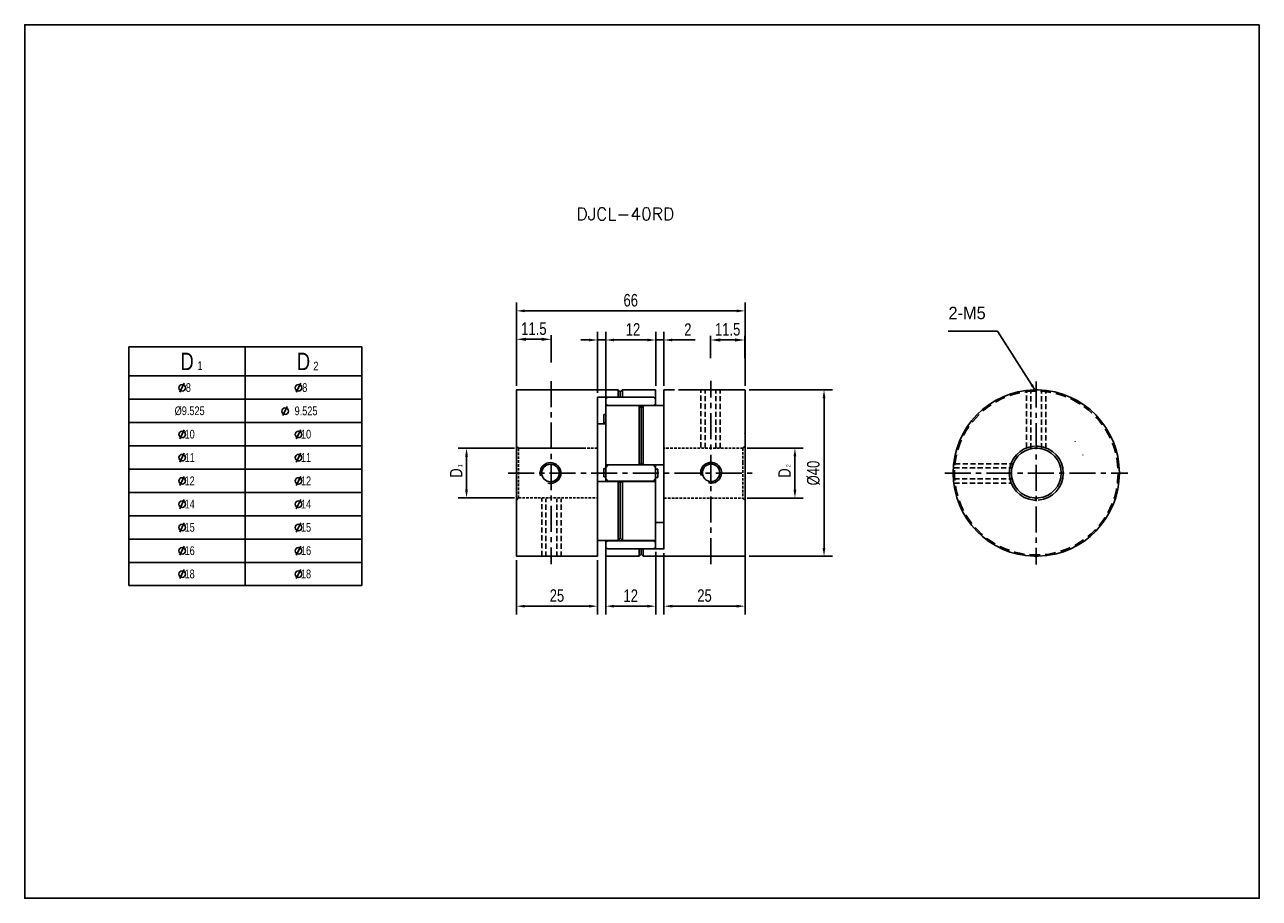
# Model space of a CAD drawing. Header units: millimetres. Extents: x 0 to 297, y 0 to 210.
import ezdxf

# ---------------------------------------------------------------- set-up
doc = ezdxf.new("R2010")
doc.units = ezdxf.units.MM
doc.header["$LTSCALE"] = 5
for name, pattern in [('CENTER', [2, 1.25, -0.25, 0.25, -0.25]), ('DASHED', [0.75, 0.5, -0.25]), ('HIDDEN', [0.375, 0.25, -0.125]), ('HIDDEN2', [0.1875, 0.125, -0.0625])]:
    doc.linetypes.add(name, pattern=pattern)
doc.layers.get('0').update_dxf_attribs({"linetype": 'CONTINUOUS'})
doc.layers.get('Defpoints').update_dxf_attribs({"linetype": 'CONTINUOUS'})
for name, color, linetype in [('BM', 2, 'CONTINUOUS'), ('CT', 1, 'CENTER'), ('D', 7, 'CONTINUOUS'), ('DIM', 7, 'CONTINUOUS'), ('HD', 4, 'DASHED')]:
    doc.layers.add(name, color=color, linetype=linetype)
doc.styles.add('H', font='txt.shx')
doc.styles.get("Standard").update_dxf_attribs({"font": 'Gulim.ttf', "width": 0.8, "height": 3})
doc.dimstyles.new('LIM', dxfattribs={"dimtxt": 2, "dimasz": 2, "dimexe": 2, "dimexo": 1, "dimgap": 1, "dimtad": 1, "dimdec": 3, "dimzin": 9, "dimdsep": 46, "dimtxsty": 'Standard', "dimcen": 3, "dimclrd": 1, "dimclre": 1, "dimadec": 0, "dimazin": 0, "dimtfac": 1, "dimtdec": 3, "dimtmove": 0, "dimatfit": 3, "dimfxl": 0, "dimtolj": 1, "dimtzin": 0, "dimarcsym": 0})
doc.dimstyles.get("Standard").update_dxf_attribs({"dimtxt": 0.18, "dimasz": 0.18, "dimexe": 0.18, "dimexo": 0.0625, "dimgap": 0.09, "dimtad": 0, "dimtih": 1, "dimtoh": 1, "dimdec": 4, "dimzin": 0, "dimdsep": 46, "dimtxsty": 'Standard', "dimcen": 0.09, "dimadec": 0, "dimazin": 0, "dimtfac": 1, "dimtdec": 4, "dimtofl": 0, "dimtmove": 0, "dimatfit": 3, "dimfxl": 0, "dimtolj": 1, "dimtzin": 0, "dimarcsym": 0})

# ---------------------------------------------------------------- blocks, each defined once
blk = doc.blocks.new('*D8')
at = {"layer": 'Defpoints', "color": 0}
for p in [(118.29, 82.27), (137.79, 82.27), (137.79, 70.22)]:
    blk.add_point(p, dxfattribs=at)
at = {"layer": 'DIM', "color": 1, "lineweight": -2}
for p, q in [((118.29, 81.27), (118.29, 68.22)), ((137.79, 81.27), (137.79, 68.22)), ((120.29, 70.22), (135.79, 70.22))]:
    blk.add_line(p, q, dxfattribs=at)
at = {"layer": 'DIM', "color": 1}
for points in [[(120.29, 70.55), (120.29, 69.89), (118.29, 70.22)], [(135.79, 70.55), (135.79, 69.89), (137.79, 70.22)]]:
    blk.add_solid(points, dxfattribs=at)
at = {"layer": 'DIM', "color": 0, "insert": (128.04, 72.76), "char_height": 3, "attachment_point": 5}
blk.add_mtext('\\A1;25', dxfattribs=at)
blk = doc.blocks.new('*D9')
at = {"layer": 'Defpoints', "color": 0}
for p in [(173.29, 141.21), (118.29, 122.16), (173.29, 122.16)]:
    blk.add_point(p, dxfattribs=at)
at = {"layer": 'DIM', "color": 1, "lineweight": -2}
for p, q in [((118.29, 123.16), (118.29, 143.21)), ((173.29, 123.16), (173.29, 143.21)), ((120.29, 141.21), (171.29, 141.21))]:
    blk.add_line(p, q, dxfattribs=at)
at = {"layer": 'DIM', "color": 1}
for points in [[(120.29, 141.54), (120.29, 140.88), (118.29, 141.21)], [(171.29, 141.54), (171.29, 140.88), (173.29, 141.21)]]:
    blk.add_solid(points, dxfattribs=at)
at = {"layer": 'DIM', "color": 0, "insert": (145.79, 143.75), "char_height": 3, "attachment_point": 5}
blk.add_mtext('\\A1;66', dxfattribs=at)
blk = doc.blocks.new('*D11')
at = {"layer": 'Defpoints', "color": 0}
for p in [(118.79, 108.19), (106.29, 96.24), (118.79, 96.24)]:
    blk.add_point(p, dxfattribs=at)
at = {"layer": 'DIM', "color": 1, "lineweight": -2}
for p, q in [((117.79, 108.19), (104.29, 108.19)), ((106.29, 106.19), (106.29, 98.24)), ((117.79, 96.24), (104.29, 96.24))]:
    blk.add_line(p, q, dxfattribs=at)
at = {"layer": 'DIM', "color": 1}
for points in [[(105.95, 106.19), (106.62, 106.19), (106.29, 108.19)], [(105.95, 98.24), (106.62, 98.24), (106.29, 96.24)]]:
    blk.add_solid(points, dxfattribs=at)
at = {"layer": 'DIM', "color": 0, "insert": (103.78, 102.22), "char_height": 3, "attachment_point": 5, "rotation": 90}
blk.add_mtext('\\A1;D', dxfattribs=at)
blk = doc.blocks.new('*D13')
at = {"layer": 'Defpoints', "color": 0}
for p in [(153.79, 134.21), (151.79, 122.17), (153.79, 122.17)]:
    blk.add_point(p, dxfattribs=at)
at = {"layer": 'DIM', "color": 1, "lineweight": -2}
for p, q in [((149.79, 134.21), (147.79, 134.21)), ((151.79, 123.17), (151.79, 136.21)), ((151.79, 134.21), (153.79, 134.21)), ((153.79, 123.17), (153.79, 136.21)), ((155.79, 134.21), (161.28, 134.21))]:
    blk.add_line(p, q, dxfattribs=at)
at = {"layer": 'DIM', "color": 1}
for points in [[(149.79, 134.54), (149.79, 133.88), (151.79, 134.21)], [(155.79, 134.54), (155.79, 133.88), (153.79, 134.21)]]:
    blk.add_solid(points, dxfattribs=at)
at = {"layer": 'DIM', "color": 0, "insert": (159.53, 136.71), "char_height": 3, "attachment_point": 5}
blk.add_mtext('\\A1;2', dxfattribs=at)
blk = doc.blocks.new('*D14')
at = {"layer": 'Defpoints', "color": 0}
for p in [(139.79, 134.21), (137.79, 120.47), (139.79, 118.38)]:
    blk.add_point(p, dxfattribs=at)
at = {"layer": 'DIM', "color": 1, "lineweight": -2}
for p, q in [((135.79, 134.21), (133.79, 134.21)), ((137.79, 121.47), (137.79, 136.21)), ((137.79, 134.21), (139.79, 134.21)), ((139.79, 119.38), (139.79, 136.21)), ((141.79, 134.21), (148.9, 134.21))]:
    blk.add_line(p, q, dxfattribs=at)
at = {"layer": 'DIM', "color": 1}
for points in [[(135.79, 134.54), (135.79, 133.88), (137.79, 134.21)], [(141.79, 134.54), (141.79, 133.88), (139.79, 134.21)]]:
    blk.add_solid(points, dxfattribs=at)
at = {"layer": 'DIM', "color": 0, "insert": (146.34, 136.75), "char_height": 3, "attachment_point": 5}
blk.add_mtext('\\A1;12', dxfattribs=at)
blk = doc.blocks.new('*D15')
at = {"layer": 'Defpoints', "color": 0}
for p in [(153.79, 84), (173.29, 84), (173.29, 70.22)]:
    blk.add_point(p, dxfattribs=at)
at = {"layer": 'DIM', "color": 1, "lineweight": -2}
for p, q in [((153.79, 83), (153.79, 68.22)), ((173.29, 83), (173.29, 68.22)), ((155.79, 70.22), (171.29, 70.22))]:
    blk.add_line(p, q, dxfattribs=at)
at = {"layer": 'DIM', "color": 1}
for points in [[(155.79, 70.55), (155.79, 69.89), (153.79, 70.22)], [(171.29, 70.55), (171.29, 69.89), (173.29, 70.22)]]:
    blk.add_solid(points, dxfattribs=at)
at = {"layer": 'DIM', "color": 0, "insert": (163.54, 72.76), "char_height": 3, "attachment_point": 5}
blk.add_mtext('\\A1;25', dxfattribs=at)
blk = doc.blocks.new('*D16')
at = {"layer": 'Defpoints', "color": 0}
for p in [(139.79, 84.25), (151.79, 84.25), (151.79, 70.22)]:
    blk.add_point(p, dxfattribs=at)
at = {"layer": 'DIM', "color": 1, "lineweight": -2}
for p, q in [((139.79, 83.25), (139.79, 68.22)), ((151.79, 83.25), (151.79, 68.22)), ((141.79, 70.22), (149.79, 70.22))]:
    blk.add_line(p, q, dxfattribs=at)
at = {"layer": 'DIM', "color": 1}
for points in [[(141.79, 70.55), (141.79, 69.89), (139.79, 70.22)], [(149.79, 70.55), (149.79, 69.89), (151.79, 70.22)]]:
    blk.add_solid(points, dxfattribs=at)
at = {"layer": 'DIM', "color": 0, "insert": (145.79, 72.76), "char_height": 3, "attachment_point": 5}
blk.add_mtext('\\A1;12', dxfattribs=at)
blk = doc.blocks.new('*D17')
at = {"layer": 'Defpoints', "color": 0}
for p in [(173.24, 122.22), (173.24, 82.22), (192.29, 82.22)]:
    blk.add_point(p, dxfattribs=at)
at = {"layer": 'DIM', "color": 1, "lineweight": -2}
for p, q in [((174.24, 122.22), (194.29, 122.22)), ((192.29, 120.22), (192.29, 84.22)), ((174.24, 82.22), (194.29, 82.22))]:
    blk.add_line(p, q, dxfattribs=at)
at = {"layer": 'DIM', "color": 1}
for points in [[(191.95, 120.22), (192.62, 120.22), (192.29, 122.22)], [(191.95, 84.22), (192.62, 84.22), (192.29, 82.22)]]:
    blk.add_solid(points, dxfattribs=at)
at = {"layer": 'DIM', "color": 0, "insert": (189.75, 102.22), "char_height": 3, "attachment_point": 5, "rotation": 90}
blk.add_mtext('\\A1;%%C40', dxfattribs=at)
blk = doc.blocks.new('*D18')
at = {"layer": 'Defpoints', "color": 0}
for p in [(172.79, 108.22), (172.79, 96.22), (185.29, 96.22)]:
    blk.add_point(p, dxfattribs=at)
at = {"layer": 'DIM', "color": 1, "lineweight": -2}
for p, q in [((173.79, 108.22), (187.29, 108.22)), ((185.29, 106.22), (185.29, 98.22)), ((173.79, 96.22), (187.29, 96.22))]:
    blk.add_line(p, q, dxfattribs=at)
at = {"layer": 'DIM', "color": 1}
for points in [[(184.95, 106.22), (185.62, 106.22), (185.29, 108.22)], [(184.95, 98.22), (185.62, 98.22), (185.29, 96.22)]]:
    blk.add_solid(points, dxfattribs=at)
at = {"layer": 'DIM', "color": 0, "insert": (182.78, 102.22), "char_height": 3, "attachment_point": 5, "rotation": 90}
blk.add_mtext('\\A1;D', dxfattribs=at)
blk = doc.blocks.new('new block')
blk.add_line((19.04, 5.53), (17.5, 2.41))
blk.add_circle((18.3, 3.95), 1.12)
blk = doc.blocks.new('*D20')
at = {"layer": 'D', "lineweight": -2}
for p, q in [((118.31, 128.66), (118.31, 135.37)), ((124.37, 134.37), (120.61, 134.37)), ((126.67, 128.82), (126.67, 135.37))]:
    blk.add_line(p, q, dxfattribs=at)
at = {"layer": 'D'}
for points in [[(120.61, 134.76), (120.61, 133.99), (118.31, 134.37)], [(124.37, 134.76), (124.37, 133.99), (126.67, 134.37)]]:
    blk.add_solid(points, dxfattribs=at)
at = {"layer": 'Defpoints', "color": 0}
for p in [(118.31, 134.37), (126.67, 127.82), (118.31, 127.66)]:
    blk.add_point(p, dxfattribs=at)
at = {"layer": 'D', "insert": (122.49, 136.91), "char_height": 3, "attachment_point": 5}
blk.add_mtext('\\A1;11.5', dxfattribs=at)
blk = doc.blocks.new('*D21')
at = {"layer": 'D', "lineweight": -2}
for p, q in [((165.01, 129.81), (165.01, 135.21)), ((167.31, 134.21), (170.9, 134.21)), ((173.2, 129.81), (173.2, 135.21))]:
    blk.add_line(p, q, dxfattribs=at)
at = {"layer": 'D'}
for points in [[(167.31, 134.59), (167.31, 133.83), (165.01, 134.21)], [(170.9, 134.59), (170.9, 133.83), (173.2, 134.21)]]:
    blk.add_solid(points, dxfattribs=at)
at = {"layer": 'Defpoints', "color": 0}
for p in [(173.2, 134.21), (165.01, 128.81), (173.2, 128.81)]:
    blk.add_point(p, dxfattribs=at)
at = {"layer": 'D', "insert": (169.1, 136.75), "char_height": 3, "attachment_point": 5}
blk.add_mtext('\\A1;11.5', dxfattribs=at)

msp = doc.modelspace()

# ---------------------------------------------------------------- linework, layer by layer
for p, q in [((25.0694, 132.55702), (81.0694, 132.55702)), ((25.0694, 132.55702), (25.0694, 75.15702)), ((81.0694, 132.55702), (81.0694, 75.15702)), ((25.0694, 75.15702), (81.0694, 75.15702))]:
    msp.add_line(p, q)
at = {"color": 4}
for p, q in [((53.0694, 132.55702), (53.0694, 75.15702)), ((25.0694, 125.55702), (81.0694, 125.55702))]:
    msp.add_line(p, q, dxfattribs=at)
at = {"color": 1}
for p, q in [((25.0694, 119.95702), (81.0694, 119.95702)), ((25.0694, 114.35702), (81.0694, 114.35702)), ((25.0694, 108.75702), (81.0694, 108.75702)), ((25.0694, 103.15702), (81.0694, 103.15702)), ((25.0694, 97.55702), (81.0694, 97.55702)), ((25.0694, 91.95702), (81.0694, 91.95702)), ((25.0694, 86.35702), (81.0694, 86.35702)), ((25.0694, 80.75702), (81.0694, 80.75702))]:
    msp.add_line(p, q, dxfattribs=at)
msp.add_lwpolyline([(297, 210), (0, 210), (0, 0), (297, 0)], close=True)
at = {"layer": 'BM', "linetype": 'Continuous'}
for p, q in [((118.28622, 82.2716), (118.28622, 122.15907)), ((134.28622, 122.20909), (118.33622, 122.20909)), ((134.28622, 122.19032), (135.28622, 122.19032)), ((142.78622, 122.21534), (135.28622, 122.21534)), ((142.78622, 122.21534), (142.78622, 120.4722)), ((143.28622, 121.71534), (142.78622, 122.21534)), ((143.78622, 122.21534), (143.28622, 121.71534)), ((151.73622, 122.21534), (143.78622, 122.21534)), ((143.78622, 122.21534), (143.78622, 120.4722)), ((151.78622, 120.42655), (151.78622, 122.16534)), ((153.78622, 118.41592), (153.78622, 122.21534)), ((156.28622, 122.21534), (153.78622, 122.21534)), ((173.23622, 122.21534), (157.28622, 122.21534)), ((173.28622, 112.62022), (173.28622, 122.16534)), ((242.8375, 122.20909), (242.8375, 122.15907)), ((243.8375, 122.15907), (243.8375, 122.20909)), ((137.78622, 100.15906), (137.78622, 120.4722)), ((140.28622, 120.43449), (139.78622, 120.18227)), ((139.78622, 118.80748), (139.78622, 120.18227)), ((139.78622, 118.80748), (140.28622, 118.46962)), ((139.78622, 118.37542), (139.78622, 118.80748)), ((151.28622, 120.43449), (140.28622, 120.43449)), ((143.28622, 121.71534), (143.28622, 120.43449)), ((151.78622, 120.18227), (151.28622, 120.43449)), ((151.28622, 118.46962), (151.78622, 118.80748)), ((151.78622, 120.42655), (151.78622, 120.18227)), ((151.78622, 118.80748), (151.78622, 120.18227)), ((151.78622, 118.80748), (151.78622, 118.42542)), ((139.28622, 116.28228), (139.28622, 114.28228)), ((139.78622, 116.28228), (139.28622, 116.28228)), ((139.78622, 104.26647), (139.78622, 118.37542)), ((147.79578, 118.42542), (139.83622, 118.42542)), ((151.28622, 118.46962), (140.28622, 118.46962)), ((140.28622, 118.46962), (140.28622, 118.42542)), ((147.78622, 118.41592), (147.78622, 104.27161)), ((147.86329, 118.37809), (148.28622, 117.87798)), ((148.28622, 117.87798), (148.70915, 118.37809)), ((148.28622, 117.87798), (148.28622, 104.44376)), ((153.78622, 118.42542), (148.77628, 118.42542)), ((148.78622, 118.41592), (148.78622, 104.27161)), ((151.28622, 118.42542), (151.28622, 118.46962)), ((137.78622, 114.07621), (139.78622, 114.07621)), ((139.28622, 114.28228), (139.78622, 114.28228)), ((173.28622, 112.62022), (173.28622, 111.75419)), ((173.28622, 111.75419), (173.28622, 82.26534)), ((139.78622, 103.59013), (139.78622, 104.26647)), ((140.28622, 104.1802), (139.78622, 103.59013)), ((139.83622, 104.21647), (147.84132, 104.21647)), ((140.28622, 104.21647), (140.28622, 104.1802)), ((151.28622, 104.1802), (140.28622, 104.1802)), ((148.28622, 104.44376), (147.86329, 104.2219)), ((148.70915, 104.2219), (148.28622, 104.44376)), ((148.73113, 104.21647), (153.78622, 104.21647)), ((151.28622, 104.1802), (151.28622, 104.21647)), ((151.78622, 103.59013), (151.28622, 104.1802)), ((151.78622, 104.2219), (151.78622, 103.59013)), ((153.78622, 104.27161), (153.78622, 83.95848)), ((139.28622, 101.28208), (139.28622, 103.28208)), ((139.78622, 103.28208), (139.28622, 103.28208)), ((139.28622, 101.28208), (139.78622, 101.28208)), ((139.78622, 100.84054), (139.78622, 103.59013)), ((151.78622, 100.84054), (151.78622, 103.59013)), ((152.28622, 103.1486), (151.78622, 103.1486)), ((151.78622, 101.1486), (152.28622, 101.1486)), ((152.28622, 103.1486), (152.28622, 101.1486)), ((142.8413, 100.2142), (137.78622, 100.2142)), ((139.78622, 100.84054), (140.28622, 100.25047)), ((139.78622, 100.2142), (139.78622, 100.84054)), ((151.28622, 100.25047), (140.28622, 100.25047)), ((140.28622, 100.25047), (140.28622, 100.2142)), ((142.78622, 86.01476), (142.78622, 100.15906)), ((142.86329, 100.20877), (143.28622, 99.98691)), ((143.28622, 99.98691), (143.70915, 100.20877)), ((143.28622, 86.55269), (143.28622, 99.98691)), ((151.73622, 100.2142), (143.73112, 100.2142)), ((143.78622, 86.01476), (143.78622, 100.15906)), ((151.28622, 100.25047), (151.78622, 100.84054)), ((151.28622, 100.2142), (151.28622, 100.25047)), ((151.78622, 100.84054), (151.78622, 100.1642)), ((151.78622, 100.1642), (151.78622, 86.05526)), ((153.78622, 90.35446), (151.78622, 90.35446)), ((143.28622, 86.55269), (142.86329, 86.05259)), ((143.70915, 86.05259), (143.28622, 86.55269)), ((137.78622, 86.01476), (137.78622, 82.21534)), ((137.78622, 86.00526), (142.79616, 86.00526)), ((139.78622, 85.6232), (139.78622, 86.00526)), ((140.28622, 85.96105), (139.78622, 85.6232)), ((139.78622, 84.2484), (139.78622, 85.6232)), ((139.78622, 84.2484), (140.28622, 83.99618)), ((139.78622, 84.00412), (139.78622, 84.23633)), ((139.78622, 82.26534), (139.78622, 84.00412)), ((140.28622, 86.00526), (140.28622, 85.96105)), ((151.28622, 85.96105), (140.28622, 85.96105)), ((151.28622, 83.99618), (140.28622, 83.99618)), ((143.77664, 86.00526), (151.73622, 86.00526)), ((147.78622, 83.95848), (147.78622, 82.21534)), ((148.28622, 83.99618), (148.28622, 82.71534)), ((148.78622, 83.95848), (148.78622, 82.21534)), ((151.28622, 85.96105), (151.28622, 86.00526)), ((151.78622, 85.6232), (151.28622, 85.96105)), ((151.28622, 83.99618), (151.78622, 84.2484)), ((151.78622, 86.05526), (151.78622, 85.6232)), ((151.78622, 84.2484), (151.78622, 85.6232)), ((232.17055, 85.6232), (231.68425, 85.96105)), ((235.0875, 83.99618), (234.55176, 84.2484)), ((118.33622, 82.22159), (127.28872, 82.22159)), ((127.28872, 82.22159), (127.28622, 82.21534)), ((127.28622, 82.21534), (134.28622, 82.21534)), ((134.28622, 82.24035), (135.28622, 82.24035)), ((135.28622, 82.21534), (137.78622, 82.21534)), ((139.83622, 82.21534), (147.78622, 82.21534)), ((147.78622, 82.21534), (148.28622, 82.71534)), ((148.28622, 82.71534), (148.78622, 82.21534)), ((148.78622, 82.21534), (173.23622, 82.21534)), ((242.8375, 82.2716), (242.8375, 82.22159)), ((243.8375, 82.22159), (243.8375, 82.2716))]:
    msp.add_line(p, q, dxfattribs=at)
at = {"layer": 'BM'}
for p, q in [((137.78622, 120.4722), (140.28622, 120.4722)), ((153.78622, 118.42542), (153.78622, 104.21647)), ((137.78622, 100.2142), (137.78622, 86.00526)), ((137.78622, 86.00526), (137.78622, 92.28691)), ((151.28622, 83.99618), (153.78622, 83.99618))]:
    msp.add_line(p, q, dxfattribs=at)
at = {"layer": 'BM', "linetype": 'HIDDEN2'}
for p, q in [((139.78622, 120.18227), (140.28622, 120.43449)), ((140.28622, 118.46962), (139.78622, 118.80748)), ((151.28622, 120.43449), (151.78622, 120.18227)), ((151.78622, 118.80748), (151.28622, 118.46962)), ((147.79616, 118.42542), (147.79578, 118.42542)), ((148.28622, 117.87798), (147.86329, 118.37809)), ((148.70915, 118.37809), (148.28622, 117.87798)), ((153.78622, 118.37809), (153.78622, 118.41592)), ((139.78622, 103.59013), (140.28622, 104.1802)), ((147.86329, 104.2219), (148.28622, 104.44376)), ((148.28622, 104.44376), (148.70915, 104.2219)), ((148.73112, 104.21647), (148.73113, 104.21647)), ((151.28622, 104.1802), (151.78622, 103.59013)), ((142.84132, 100.2142), (142.8413, 100.2142)), ((143.77628, 86.00526), (143.77664, 86.00526))]:
    msp.add_line(p, q, dxfattribs=at)
at = {"layer": 'BM', "linetype": 'Continuous'}
for centre in [(126.48899, 102.22384), (165.11495, 102.28818)]:
    msp.add_circle(centre, 2.1, dxfattribs=at)
for centre, radius, start, end in [((118.33623, 122.15908), 0.05001, 90.0092601, 180.0086954), ((151.73622, 122.16534), 0.05, 0, 90), ((173.23622, 122.16534), 0.05, 0, 90), ((243.3375, 102.21534), 20, 91.4325437, 268.5674563), ((243.3375, 102.21534), 20, 88.5660489, 91.4325437), ((243.3375, 102.21534), 20, 271.4325437, 88.5674563), ((143.60029, 120.55818), 0.20484, 322.8512604, 335.1821367), ((139.83622, 118.37542), 0.05, 90, 180), ((243.3375, 102.21534), 6.5, 94.4117258, 265.5882742), ((243.3375, 102.21534), 6, 94.7801918, 265.2198082), ((243.3375, 102.21534), 6, 85.2198082, 94.7842176), ((243.3375, 102.21534), 6.5, 274.4117258, 85.5882742), ((243.3375, 102.21534), 6, 274.7801918, 85.2198082), ((126.48899, 102.22384), 2.5, 255, 195), ((139.83622, 104.26647), 0.05, 180, 270), ((148.73138, 104.27203), 0.05484, 246.0790716, 359.5700272), ((165.11495, 102.28818), 2.5, 255, 195), ((142.84105, 100.15865), 0.05484, 66.078397, 179.5707018), ((151.73622, 100.1642), 0.05, 0, 90), ((243.3375, 102.21534), 6, 265.2198082, 274.7801918), ((147.97209, 83.87255), 0.20477, 142.8521386, 155.1884601), ((151.73622, 86.05526), 0.05, 270, 0), ((118.33623, 82.27159), 0.05001, 179.990715, 269.9913296), ((139.83622, 82.26534), 0.05, 180, 270), ((173.23622, 82.26534), 0.05, 270, 0), ((243.3375, 102.21534), 20, 268.5674563, 271.4325437)]:
    msp.add_arc(centre, radius, start, end, dxfattribs=at)
at = {"layer": 'BM', "linetype": 'HIDDEN2'}
for centre, radius, start, end in [((243.3375, 102.21534), 6.5, 85.5882742, 94.4117258), ((252.73972, 109.75196), 0.05, 153.2397429, 218.7149523), ((243.3375, 102.21534), 6.5, 265.5882742, 274.4117258)]:
    msp.add_arc(centre, radius, start, end, dxfattribs=at)
at = {"layer": 'BM', "linetype": 'Continuous'}
for points, knots in [([(142.78622, 120.4722), (142.78622, 120.47042), (142.78681, 120.46807), (142.7879, 120.46541), (142.78899, 120.46272), (142.7906, 120.45966), (142.79253, 120.45648), (142.79524, 120.45202), (142.79863, 120.44721), (142.80229, 120.44248), (142.80438, 120.43979), (142.80658, 120.43708), (142.80886, 120.43439)], [0, 0, 0, 0, 0.0970289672, 0.0970289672, 0.0970289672, 0.1948609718, 0.1948609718, 0.1948609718, 0.3327762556, 0.3327762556, 0.3327762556, 0.4116038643, 0.4116038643, 0.4116038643, 0.4116038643]), ([(147.86329, 118.37809), (147.85797, 118.3844), (147.85222, 118.39038), (147.84644, 118.39578), (147.83954, 118.40222), (147.8324, 118.40799), (147.8255, 118.41269), (147.81894, 118.41717), (147.81243, 118.4208), (147.80654, 118.42304), (147.80242, 118.4246), (147.79852, 118.4255), (147.79526, 118.42541), (147.79275, 118.42534), (147.79057, 118.42468), (147.789, 118.42331), (147.78769, 118.42217), (147.78678, 118.42049), (147.78641, 118.41834), (147.78628, 118.41759), (147.78622, 118.41678), (147.78622, 118.41592)], [0, 0, 0, 0, 0.184568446, 0.184568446, 0.184568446, 0.405308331, 0.405308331, 0.405308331, 0.615482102, 0.615482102, 0.615482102, 0.762104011, 0.762104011, 0.762104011, 0.874261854, 0.874261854, 0.874261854, 0.967725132, 0.967725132, 0.967725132, 1, 1, 1, 1]), ([(148.78622, 118.41592), (148.78622, 118.41847), (148.78562, 118.42058), (148.78454, 118.42209), (148.78345, 118.42362), (148.78183, 118.4246), (148.77991, 118.42507), (148.7772, 118.42572), (148.77381, 118.42541), (148.77015, 118.42443), (148.76506, 118.42305), (148.7593, 118.42035), (148.75342, 118.41685), (148.74598, 118.41241), (148.7381, 118.40653), (148.73044, 118.3998), (148.72314, 118.39339), (148.71581, 118.38599), (148.70915, 118.37809)], [0, 0, 0, 0, 0.097028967, 0.097028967, 0.097028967, 0.194860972, 0.194860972, 0.194860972, 0.332776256, 0.332776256, 0.332776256, 0.524632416, 0.524632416, 0.524632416, 0.768143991, 0.768143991, 0.768143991, 1, 1, 1, 1]), ([(173.28622, 112.62022), (173.28622, 112.62302), (173.28525, 112.62585), (173.2834, 112.6285), (173.28155, 112.63114), (173.27875, 112.63366), (173.27526, 112.63584), (173.27176, 112.63803), (173.26746, 112.63994), (173.26271, 112.64142), (173.25796, 112.64291), (173.25264, 112.644), (173.24718, 112.64461), (173.24359, 112.64502), (173.23989, 112.64522), (173.23622, 112.64522)], [0, 0, 0, 0, 0.215024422, 0.215024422, 0.215024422, 0.430050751, 0.430050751, 0.430050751, 0.645046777, 0.645046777, 0.645046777, 0.859978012, 0.859978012, 0.859978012, 1, 1, 1, 1]), ([(173.23622, 111.7792), (173.24181, 111.7792), (173.24749, 111.77871), (173.25277, 111.77779), (173.25804, 111.77686), (173.26308, 111.77547), (173.26745, 111.77372), (173.27182, 111.77197), (173.27564, 111.76982), (173.27861, 111.76745), (173.28158, 111.76508), (173.28377, 111.76242), (173.285, 111.75969), (173.28581, 111.75789), (173.28622, 111.75603), (173.28622, 111.75419)], [0, 0, 0, 0, 0.214856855, 0.214856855, 0.214856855, 0.429711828, 0.429711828, 0.429711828, 0.64459672, 0.64459672, 0.64459672, 0.859546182, 0.859546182, 0.859546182, 1, 1, 1, 1]), ([(147.78622, 104.27161), (147.78622, 104.26728), (147.78681, 104.26282), (147.7879, 104.25865), (147.78899, 104.25443), (147.7906, 104.25039), (147.79253, 104.24675), (147.79524, 104.24163), (147.79863, 104.23714), (147.80229, 104.23339), (147.80738, 104.2282), (147.81314, 104.22426), (147.81901, 104.22152), (147.82646, 104.21805), (147.83434, 104.21637), (147.842, 104.21648), (147.8493, 104.21658), (147.85663, 104.21831), (147.86329, 104.2219)], [0, 0, 0, 0, 0.097028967, 0.097028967, 0.097028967, 0.194860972, 0.194860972, 0.194860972, 0.332776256, 0.332776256, 0.332776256, 0.524632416, 0.524632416, 0.524632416, 0.768143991, 0.768143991, 0.768143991, 1, 1, 1, 1]), ([(143.78622, 100.15906), (143.78622, 100.1634), (143.78562, 100.16786), (143.78454, 100.17204), (143.78344, 100.17626), (143.78183, 100.1803), (143.7799, 100.18394), (143.77719, 100.18906), (143.77379, 100.19356), (143.77013, 100.1973), (143.76504, 100.20249), (143.75928, 100.20643), (143.75339, 100.20917), (143.74595, 100.21263), (143.73807, 100.21431), (143.7304, 100.21419), (143.72312, 100.21408), (143.7158, 100.21236), (143.70915, 100.20877)], [0, 0, 0, 0, 0.09718358, 0.09718358, 0.09718358, 0.195039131, 0.195039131, 0.195039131, 0.333024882, 0.333024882, 0.333024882, 0.524978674, 0.524978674, 0.524978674, 0.768542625, 0.768542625, 0.768542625, 1, 1, 1, 1]), ([(142.78622, 86.01476), (142.78622, 86.01221), (142.78681, 86.0101), (142.78789, 86.00859), (142.78898, 86.00706), (142.79059, 86.00608), (142.79251, 86.00561), (142.79522, 86.00495), (142.7986, 86.00525), (142.80226, 86.00624), (142.80734, 86.0076), (142.81309, 86.0103), (142.81897, 86.0138), (142.82641, 86.01823), (142.83428, 86.0241), (142.84195, 86.03083), (142.84926, 86.03725), (142.85661, 86.04466), (142.86329, 86.05259)], [0, 0, 0, 0, 0.096792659, 0.096792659, 0.096792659, 0.194598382, 0.194598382, 0.194598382, 0.332416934, 0.332416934, 0.332416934, 0.52413904, 0.52413904, 0.52413904, 0.767594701, 0.767594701, 0.767594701, 1, 1, 1, 1]), ([(143.70915, 86.05259), (143.71452, 86.04621), (143.72031, 86.04018), (143.72615, 86.03475), (143.73307, 86.02831), (143.74022, 86.02254), (143.74713, 86.01785), (143.75366, 86.0134), (143.76016, 86.0098), (143.76602, 86.00759), (143.77012, 86.00605), (143.774, 86.00516), (143.77725, 86.00526), (143.77974, 86.00534), (143.78191, 86.00601), (143.78347, 86.00739), (143.78478, 86.00855), (143.78568, 86.01023), (143.78603, 86.01238), (143.78616, 86.01312), (143.78622, 86.01391), (143.78622, 86.01476)], [0, 0, 0, 0, 0.186174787, 0.186174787, 0.186174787, 0.407345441, 0.407345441, 0.407345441, 0.616923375, 0.616923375, 0.616923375, 0.763166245, 0.763166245, 0.763166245, 0.875099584, 0.875099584, 0.875099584, 0.968471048, 0.968471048, 0.968471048, 1, 1, 1, 1]), ([(148.78622, 83.95848), (148.78622, 83.96026), (148.78562, 83.96261), (148.78454, 83.96527), (148.78344, 83.96796), (148.78183, 83.97103), (148.7799, 83.97421), (148.77719, 83.97867), (148.77379, 83.98348), (148.77013, 83.98821), (148.76804, 83.9909), (148.76585, 83.9936), (148.76358, 83.99629)], [0, 0, 0, 0, 0.0971835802, 0.0971835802, 0.0971835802, 0.1950391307, 0.1950391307, 0.1950391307, 0.3330248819, 0.3330248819, 0.3330248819, 0.4116230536, 0.4116230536, 0.4116230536, 0.4116230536])]:
    msp.add_open_spline(points, degree=3, knots=knots, dxfattribs=at)
at = {"layer": 'CT'}
for p, q in [((126.64419, 124.34712), (126.64419, 80.35962)), ((165.08695, 80.35575), (165.08695, 124.35575)), ((243.33777, 124.21534), (243.3375, 80.21534)), ((116.28622, 102.21534), (175.28622, 102.21534)), ((221.3375, 102.21534), (265.3375, 102.21534))]:
    msp.add_line(p, q, dxfattribs=at)
at = {"layer": 'D', "color": 1, "linetype": 'HIDDEN'}
for p, q in [((162.64363, 108.36142), (162.64363, 122.23972)), ((167.32288, 108.21533), (167.32288, 122.09363)), ((240.98718, 108.34279), (240.98718, 122.22109)), ((245.66643, 108.19671), (245.66643, 122.07501)), ((223.76535, 104.46624), (237.64365, 104.46624)), ((223.61926, 99.78698), (237.49756, 99.78698)), ((124.38246, 82.27395), (124.38246, 96.15225)), ((129.06172, 82.12786), (129.06172, 96.00616))]:
    msp.add_line(p, q, dxfattribs=at)
at = {"layer": 'D', "color": 2, "linetype": 'HIDDEN'}
for p, q in [((163.66722, 108.21533), (163.66722, 122.09363)), ((166.2993, 108.21533), (166.2993, 122.09363)), ((242.01077, 108.19671), (242.01077, 122.07501)), ((244.64284, 108.19671), (244.64284, 122.07501)), ((223.61926, 103.44265), (237.49756, 103.44265)), ((223.61926, 100.81057), (237.49756, 100.81057)), ((125.40605, 82.12786), (125.40605, 96.00616)), ((128.03813, 82.12786), (128.03813, 96.00616))]:
    msp.add_line(p, q, dxfattribs=at)
at = {"layer": 'HD', "linetype": 'HIDDEN2'}
for p, q in [((253.01996, 119.71534), (252.3375, 119.71534)), ((253.99294, 118.75956), (253.65172, 119.35059)), ((118.78622, 108.19447), (118.28622, 108.69608)), ((134.28622, 108.19447), (118.78622, 108.19447)), ((137.78622, 108.19447), (118.78622, 108.19447)), ((118.78622, 96.23621), (118.78622, 108.19447)), ((172.78622, 108.21534), (153.78622, 108.21534)), ((173.28622, 108.71534), (172.78622, 108.21534)), ((172.78622, 104.77189), (172.78622, 108.21534)), ((172.78622, 104.77189), (172.78622, 96.21534)), ((118.28622, 95.7346), (118.78622, 96.23621)), ((118.78622, 96.23621), (132.89457, 96.23621)), ((118.78622, 96.23621), (137.78622, 96.23621)), ((153.78622, 96.21534), (172.78622, 96.21534)), ((172.78622, 96.21534), (173.28622, 95.71534))]:
    msp.add_line(p, q, dxfattribs=at)
at = {"layer": 'HD'}
msp.add_circle((243.3375, 102.21534), 19.67867, dxfattribs=at)
at = {"layer": 'HD', "linetype": 'HIDDEN2'}
msp.add_arc((254.56552, 106.58958), 0.05, 201.2850477, 266.7602571, dxfattribs=at)

# ---------------------------------------------------------------- block references
at = {"xscale": 0.7000000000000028, "yscale": 0.7000000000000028, "zscale": 0.7}
for p in [(25.0694, 119.95702), (53.0694, 119.95702), (49.84493, 114.35702), (25.0694, 108.75702), (53.0694, 108.75702), (25.0694, 103.15702), (53.0694, 103.15702), (25.0694, 97.55702), (53.0694, 97.55702), (25.0694, 91.95702), (53.0694, 91.95702), (25.0694, 86.35702), (53.0694, 86.35702), (25.0694, 80.75702), (53.0694, 80.75702), (25.0694, 75.15702), (53.0694, 75.15702)]:
    msp.add_blockref('new block', p, dxfattribs=at)

# ---------------------------------------------------------------- texts
at = {"color": 0}
for s, insert, char_height, width, attachment_point in [('D', (39.0694, 129.05702), 4.2, 28, 5), ('D', (67.0694, 129.05702), 4.2, 28, 5), ('1', (41.56522, 129.0819), 2.1, 6.3, 1), ('2', (69.4356, 129.00144), 2.1, 3.36, 1), (' 8', (39.0694, 122.75702), 2.1, 28, 5), (' 8', (67.0694, 122.75702), 2.1, 28, 5), ('  %%C9.525', (39.0694, 117.15702), 2.1, 28, 5), ('  9.525', (67.0694, 117.15702), 2.1, 28, 5), ('  10', (39.0694, 111.55702), 2.1, 28, 5), ('  10', (67.0694, 111.55702), 2.1, 28, 5), ('  11', (39.0694, 105.95702), 2.1, 28, 5), ('  11', (67.0694, 105.95702), 2.1, 28, 5), ('  12', (39.0694, 100.35702), 2.1, 28, 5), ('  12', (67.0694, 100.35702), 2.1, 28, 5), ('  14', (39.0694, 94.75702), 2.1, 28, 5), ('  14', (67.0694, 94.75702), 2.1, 28, 5), ('  15', (39.0694, 89.15702), 2.1, 28, 5), ('  15', (67.0694, 89.15702), 2.1, 28, 5), ('  16', (39.0694, 83.55702), 2.1, 28, 5), ('  16', (67.0694, 83.55702), 2.1, 28, 5), ('  18', (39.0694, 77.95702), 2.1, 28, 5), ('  18', (67.0694, 77.95702), 2.1, 28, 5)]:
    msp.add_mtext(s, dxfattribs=dict(at, insert=insert, char_height=char_height, width=width, attachment_point=attachment_point))
at = {"layer": 'D', "insert": (132.71976, 166.00338), "char_height": 3, "attachment_point": 1, "style": 'H'}
msp.add_mtext('DJCL-40RD', dxfattribs=at)
at = {"layer": 'DIM'}
msp.add_text('2-M5', height=3, dxfattribs=at).set_placement((222.23669, 139.20478))
at = {"layer": 'DIM', "char_height": 1, "attachment_point": 1, "rotation": 90}
for s, insert, width in [('1', (104.26546, 103.62963), 10.6), ('2', (183.19636, 103.62579), 5.9)]:
    msp.add_mtext(s, dxfattribs=dict(at, insert=insert, width=width))

# ---------------------------------------------------------------- dimensions: what is measured, and where the dimension line sits
at = {"layer": 'D'}
for base, p1, p2, picture, middle in [((118.31285, 134.3723), (126.66873, 127.82492), (118.31285, 127.66123), '*D20', (122.49079, 136.91425)), ((173.19951, 134.20862), (165.00748, 128.80702), (173.19951, 128.80702), '*D21', (169.10349, 136.75056))]:
    dim = msp.add_linear_dim(base=base, p1=p1, p2=p2, text='11.5', dimstyle='Standard', override={"dimtxt": 2, "dimasz": 2.3, "dimexe": 1, "dimexo": 1, "dimgap": 1, "dimtad": 1, "dimtih": 0, "dimtoh": 0, "dimzin": 8, "dimcen": 1, "dimclrd": 256, "dimclre": 256, "dimclrt": 256, "dimadec": 4, "dimazin": 2, "dimtfac": 0.5, "dimtix": 1, "dimtofl": 1, "dimtmove": 2, "dimtzin": 8}, dxfattribs=at)
    dim.commit()
    dim.dimension.update_dxf_attribs({"geometry": picture, "text_midpoint": middle})
at = {"layer": 'DIM'}
for base, p1, p2, text, picture, middle in [((173.28622, 141.20909), (118.28622, 122.15907), (173.28622, 122.15907), '66', '*D9', (145.78622, 143.74703)), ((139.78622, 134.20909), (137.78622, 120.4722), (139.78622, 118.37542), '12', '*D14', (146.34095, 136.75103)), ((173.28622, 70.22159), (153.78622, 83.99618), (173.28622, 83.99618), '25', '*D15', (163.53622, 72.75954)), ((137.78622, 70.22159), (118.28622, 82.2716), (137.78622, 82.2716), '25', '*D8', (128.03622, 72.75954))]:
    dim = msp.add_linear_dim(base=base, p1=p1, p2=p2, text=text, dimstyle='LIM', dxfattribs=at)
    dim.commit()
    dim.dimension.update_dxf_attribs({"geometry": picture, "text_midpoint": middle})
for base, p1, p2, picture, middle in [((153.78622, 134.20909), (151.78622, 122.16534), (153.78622, 122.16534), '*D13', (159.53242, 136.71308)), ((151.78622, 70.22159), (139.78622, 84.2484), (151.78622, 84.2484), '*D16', (145.78622, 72.76353))]:
    dim = msp.add_linear_dim(base=base, p1=p1, p2=p2, dimstyle='LIM', dxfattribs=at)
    dim.commit()
    dim.dimension.update_dxf_attribs({"geometry": picture, "text_midpoint": middle})
for base, p1, p2, text, picture, middle in [((192.28622, 82.21534), (173.23622, 122.21534), (173.23622, 82.21534), '%%C<>', '*D17', (189.74627, 102.21534)), ((106.28622, 96.23621), (118.78622, 108.19447), (118.78622, 96.23621), 'D', '*D11', (103.78422, 102.21534)), ((185.28622, 96.21534), (172.78622, 108.21534), (172.78622, 96.21534), 'D', '*D18', (182.78422, 102.21534))]:
    dim = msp.add_linear_dim(base=base, p1=p1, p2=p2, angle=90, text=text, dimstyle='LIM', dxfattribs=at)
    dim.commit()
    dim.dimension.update_dxf_attribs({"geometry": picture, "text_midpoint": middle})

# ---------------------------------------------------------------- leaders
msp.add_leader([(243.35378, 121.71965), (234.02844, 136.34292), (222.16445, 136.34292)], dimstyle='LIM', override={"dimgap": 1, "dimtad": 0}, dxfattribs=at)

doc.saveas('drawing.dxf')
